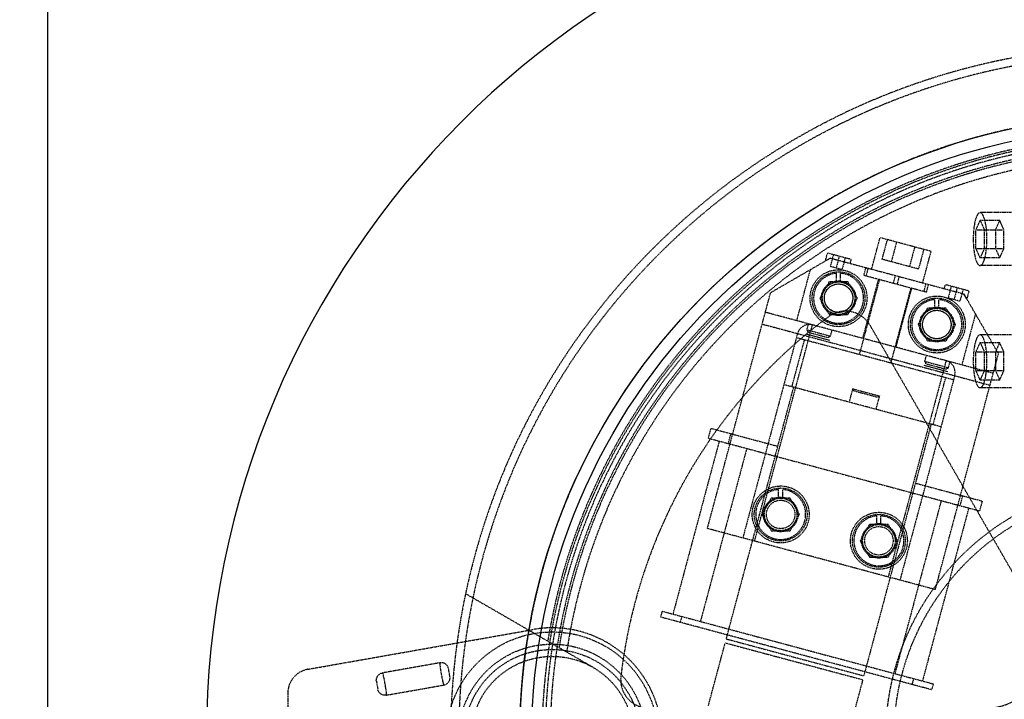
# Model space of a CAD drawing. Header units: millimetres. Extents: x -24622 to 2009, y -1603 to 2074.
# Tile 74 of 256: x -2510 to -2268, y 1714 to 1881. Entities that reach past the tile are written whole.
import ezdxf

# ---------------------------------------------------------------- set-up
doc = ezdxf.new("R2010")
doc.units = ezdxf.units.MM
doc.linetypes.add('HIDDEN', pattern=[0.2, 0.1, -0.1])
doc.layers.add('02___PRT_ALL_AXES', color=7, linetype='Continuous')
doc.layers.add('DEFAULT_2', color=8, linetype='HIDDEN')
doc.dimstyles.new('副本 12', dxfattribs={"dimtxt": 12, "dimasz": 6, "dimexe": 1, "dimexo": 1.2, "dimgap": 2, "dimtad": 0, "dimtxsty": 'Standard', "dimblk": 'OPEN30', "dimcen": 0, "dimclrd": 5, "dimclre": 3, "dimclrt": 256, "dimadec": 0, "dimazin": 2, "dimtm": 1e-09, "dimtfac": 0.6, "dimtofl": 0, "dimtmove": 0, "dimatfit": 3, "dimldrblk": 'OPEN30', "dimfxl": 0, "dimtolj": 1, "dimarcsym": 0})

# ---------------------------------------------------------------- blocks, each defined once
blk = doc.blocks.new('_Open30')
at = {"color": 0, "linetype": 'ByBlock', "lineweight": -2}
for p, q in [((-1, 0.268), (0, 0)), ((0, 0), (-1, -0.268)), ((0, 0), (-1, 0))]:
    blk.add_line(p, q, dxfattribs=at)
blk = doc.blocks.new('*D121')
at = {"color": 3, "linetype": 'ByBlock', "lineweight": -2}
for p, q in [((-2479.22, 1897.69), (-2528.28, 1897.69)), ((-2479.22, 1447.69), (-2528.28, 1447.69))]:
    blk.add_line(p, q, dxfattribs=at)
at = {"color": 5, "linetype": 'ByBlock', "lineweight": -2}
for p, q in [((-2527.28, 1891.69), (-2527.28, 1689.69)), ((-2527.28, 1453.69), (-2527.28, 1655.69))]:
    blk.add_line(p, q, dxfattribs=at)
at = {"layer": 'Defpoints', "color": 0, "linetype": 'ByBlock'}
for p in [(-2478.02, 1897.69), (-2527.28, 1447.69), (-2478.02, 1447.69)]:
    blk.add_point(p, dxfattribs=at)
at = {"color": 5, "linetype": 'ByBlock', "lineweight": -2, "xscale": 6, "yscale": 6, "zscale": 6}
for p, rotation in [((-2527.28, 1897.69), 90), ((-2527.28, 1447.69), 270)]:
    blk.add_blockref('_Open30', p, dxfattribs=dict(at, rotation=rotation))
at = {"linetype": 'ByBlock', "insert": (-2527.28, 1672.69), "char_height": 12, "attachment_point": 5, "rotation": 90}
blk.add_mtext('\\A1;450', dxfattribs=at)
blk = doc.blocks.new('*D122')
at = {"color": 3, "linetype": 'ByBlock', "lineweight": -2}
for p, q in [((-2494.22, 1922.69), (-2564.89, 1922.69)), ((-2494.22, 1422.69), (-2564.89, 1422.69))]:
    blk.add_line(p, q, dxfattribs=at)
at = {"color": 5, "linetype": 'ByBlock', "lineweight": -2}
for p, q in [((-2563.89, 1916.69), (-2563.89, 1688.69)), ((-2563.89, 1428.69), (-2563.89, 1656.69))]:
    blk.add_line(p, q, dxfattribs=at)
at = {"layer": 'Defpoints', "color": 0, "linetype": 'ByBlock'}
for p in [(-2493.02, 1922.69), (-2563.89, 1422.69), (-2493.02, 1422.69)]:
    blk.add_point(p, dxfattribs=at)
at = {"color": 5, "linetype": 'ByBlock', "lineweight": -2, "xscale": 6, "yscale": 6, "zscale": 6}
for p, rotation in [((-2563.89, 1922.69), 90), ((-2563.89, 1422.69), 270)]:
    blk.add_blockref('_Open30', p, dxfattribs=dict(at, rotation=rotation))
at = {"linetype": 'ByBlock', "insert": (-2563.89, 1672.69), "char_height": 12, "attachment_point": 5, "rotation": 90}
blk.add_mtext('\\A1;500', dxfattribs=at)
blk = doc.blocks.new('*D125')
at = {"color": 5, "linetype": 'ByBlock', "lineweight": -2}
blk.add_line((-2407.35, 1521.23), (-2396.09, 1533.14), dxfattribs=at)
at = {"layer": 'Defpoints', "color": 0, "linetype": 'ByBlock'}
for p in [(-2076.07, 1871.88), (-2391.97, 1537.51)]:
    blk.add_point(p, dxfattribs=at)
at = {"color": 5, "linetype": 'ByBlock', "lineweight": -2, "xscale": 6, "yscale": 6, "zscale": 6, "rotation": 46.6275706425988}
blk.add_blockref('_Open30', (-2391.97, 1537.51), dxfattribs=at)
at = {"linetype": 'ByBlock', "insert": (-2423.14, 1504.51), "char_height": 12, "attachment_point": 5, "rotation": 46.6276}
blk.add_mtext('\\A1;∅460', dxfattribs=at)

msp = doc.modelspace()

# ---------------------------------------------------------------- linework, layer by layer
at = {"color": 7, "linetype": 'Continuous'}
for p, q in [((-2503.022, 1432.694), (-2503.022, 1912.694)), ((-2310.632, 1822.538), (-2311.857, 1821.83)), ((-2277.084, 1812.513), (-2277.791, 1813.738)), ((-2316.645, 1803.961), (-2310.85, 1802.408)), ((-2316.033, 1804.314), (-2316.226, 1804.366)), ((-2311.01, 1802.969), (-2311.203, 1803.02)), ((-2287.667, 1796.196), (-2281.872, 1794.643)), ((-2287.055, 1796.55), (-2287.248, 1796.602)), ((-2282.032, 1795.204), (-2282.225, 1795.256))]:
    msp.add_line(p, q, dxfattribs=at)
msp.add_arc((-2250.022, 1704.694), 214, 0, 180, dxfattribs=at)
for points, start_tangent, end_tangent in [([(-2309.521, 1809.299), (-2310.737, 1809.897), (-2311.643, 1810.924), (-2312.085, 1812.22), (-2311.996, 1813.586), (-2311.389, 1814.814), (-2310.359, 1815.714), (-2309.06, 1816.151), (-2307.709, 1816.06)], (-0.9631964, 0.2687984), (0.9684365, -0.2492605)), ([(-2307.709, 1816.06), (-2306.493, 1815.462), (-2305.587, 1814.435), (-2305.145, 1813.139), (-2305.235, 1811.773), (-2305.841, 1810.546), (-2306.872, 1809.645), (-2308.17, 1809.208), (-2309.521, 1809.299)], (0.9631964, -0.2687984), (-0.9684365, 0.2492605)), ([(-2285.373, 1802.828), (-2286.589, 1803.426), (-2287.495, 1804.454), (-2287.937, 1805.75), (-2287.847, 1807.116), (-2287.241, 1808.343), (-2286.21, 1809.244), (-2284.912, 1809.681), (-2283.561, 1809.59)], (-0.9631964, 0.2687984), (0.9684365, -0.2492605)), ([(-2283.561, 1809.59), (-2282.345, 1808.992), (-2281.439, 1807.964), (-2280.997, 1806.669), (-2281.086, 1805.302), (-2281.693, 1804.075), (-2282.723, 1803.174), (-2284.022, 1802.738), (-2285.373, 1802.828)], (0.9631964, -0.2687984), (-0.9684365, 0.2492605))]:
    msp.add_spline(points, degree=3, dxfattribs=dict(at, start_tangent=start_tangent, end_tangent=end_tangent))
at = {"layer": '02___PRT_ALL_AXES', "color": 7, "linetype": 'Continuous'}
for radius in [153, 150]:
    msp.add_circle((-2234.022, 1704.694), radius, dxfattribs=at)
at = {"layer": 'DEFAULT_2', "color": 8, "linetype": 'HIDDEN'}
for p, q in [((-2266.099, 1833.694), (-2273.826, 1833.694)), ((-2274.862, 1829.503), (-2273.826, 1831.813)), ((-2273.826, 1831.813), (-2272.791, 1829.503)), ((-2273.826, 1831.813), (-2268.997, 1831.813)), ((-2268.997, 1831.813), (-2270.032, 1829.503)), ((-2267.961, 1829.503), (-2268.997, 1831.813)), ((-2300.49, 1819.82), (-2298.42, 1827.547)), ((-2285.863, 1824.183), (-2298.42, 1827.547)), ((-2274.862, 1824.885), (-2274.862, 1829.503)), ((-2274.862, 1829.503), (-2267.961, 1829.503)), ((-2272.791, 1829.503), (-2272.791, 1824.885)), ((-2270.032, 1829.503), (-2270.032, 1824.885)), ((-2267.961, 1824.885), (-2267.961, 1829.503)), ((-2297.897, 1822.231), (-2296.602, 1827.06)), ((-2294.372, 1826.463), (-2295.666, 1821.633)), ((-2289.91, 1825.267), (-2291.204, 1820.438)), ((-2311.857, 1821.83), (-2311.339, 1823.762)), ((-2305.544, 1822.209), (-2311.339, 1823.762)), ((-2309.891, 1823.374), (-2310.667, 1820.476)), ((-2308.442, 1822.986), (-2309.218, 1820.088)), ((-2287.68, 1824.67), (-2288.974, 1819.84)), ((-2287.933, 1816.455), (-2285.863, 1824.183)), ((-2273.826, 1822.575), (-2274.862, 1824.885)), ((-2274.862, 1824.885), (-2267.961, 1824.885)), ((-2272.791, 1824.885), (-2273.826, 1822.575)), ((-2270.032, 1824.885), (-2268.997, 1822.575)), ((-2268.997, 1822.575), (-2267.961, 1824.885)), ((-2325.329, 1814.052), (-2310.632, 1822.538)), ((-2307.769, 1819.7), (-2310.667, 1820.476)), ((-2310.632, 1822.538), (-2277.791, 1813.738)), ((-2306.993, 1822.598), (-2307.769, 1819.7)), ((-2305.544, 1822.209), (-2305.803, 1821.243)), ((-2288.974, 1819.84), (-2297.897, 1822.231)), ((-2268.997, 1822.575), (-2273.826, 1822.575)), ((-2266.099, 1820.694), (-2273.826, 1820.694)), ((-2318.896, 1807.152), (-2315.531, 1819.709)), ((-2309.115, 1816.648), (-2309.115, 1818.809)), ((-2308.115, 1816.648), (-2308.115, 1818.809)), ((-2301.939, 1820.208), (-2302.457, 1818.276)), ((-2287.002, 1814.135), (-2302.457, 1818.276)), ((-2301.829, 1818.108), (-2301.311, 1820.04)), ((-2294.695, 1818.267), (-2295.212, 1816.335)), ((-2293.729, 1818.008), (-2294.246, 1816.076)), ((-2310.924, 1816.68), (-2313.234, 1812.68)), ((-2306.306, 1816.68), (-2310.924, 1816.68)), ((-2303.996, 1812.68), (-2306.306, 1816.68)), ((-2298.593, 1817.241), (-2303.511, 1798.888)), ((-2298.834, 1817.306), (-2302.717, 1802.817)), ((-2287.63, 1814.303), (-2287.112, 1816.235)), ((-2287.002, 1814.135), (-2286.484, 1816.067)), ((-2282.621, 1815.032), (-2282.362, 1815.998)), ((-2276.566, 1814.445), (-2282.362, 1815.998)), ((-2280.913, 1815.609), (-2281.689, 1812.712)), ((-2340.858, 1756.097), (-2325.329, 1814.052)), ((-2290.866, 1815.17), (-2295.783, 1796.818)), ((-2294.506, 1800.617), (-2290.624, 1815.106)), ((-2279.464, 1815.221), (-2280.24, 1812.323)), ((-2278.015, 1814.833), (-2278.791, 1811.935)), ((-2269.306, 1799.041), (-2277.791, 1813.738)), ((-2276.566, 1814.445), (-2277.084, 1812.513)), ((-2313.234, 1812.68), (-2310.924, 1808.68)), ((-2306.306, 1808.68), (-2303.996, 1812.68)), ((-2284.967, 1810.178), (-2284.967, 1812.339)), ((-2283.967, 1810.178), (-2283.967, 1812.339)), ((-2278.791, 1811.935), (-2281.689, 1812.712)), ((-2270.6, 1794.211), (-2326.623, 1809.223)), ((-2310.924, 1808.68), (-2306.306, 1808.68)), ((-2286.776, 1810.209), (-2289.086, 1806.209)), ((-2282.158, 1810.209), (-2286.776, 1810.209)), ((-2279.848, 1806.209), (-2282.158, 1810.209)), ((-2274.962, 1808.839), (-2278.327, 1796.282)), ((-2329.267, 1752.991), (-2315.032, 1806.117)), ((-2327.4, 1806.325), (-2271.376, 1791.313)), ((-2316.386, 1804.927), (-2315.998, 1806.376)), ((-2300.883, 1806.001), (-2259.57, 1734.444)), ((-2289.086, 1806.209), (-2286.776, 1802.209)), ((-2282.158, 1802.209), (-2279.848, 1806.209)), ((-2318.707, 1803.995), (-2332.165, 1753.767)), ((-2316.033, 1804.314), (-2316.386, 1804.927)), ((-2316.386, 1804.927), (-2310.591, 1803.374)), ((-2316.033, 1804.314), (-2311.203, 1803.02)), ((-2311.203, 1803.02), (-2310.591, 1803.374)), ((-2310.591, 1803.374), (-2310.203, 1804.823)), ((-2266.099, 1803.694), (-2273.826, 1803.694)), ((-2317.033, 1802.512), (-2320.139, 1790.921)), ((-2318.965, 1803.03), (-2280.328, 1792.677)), ((-2286.776, 1802.209), (-2282.158, 1802.209)), ((-2274.862, 1799.503), (-2273.826, 1801.813)), ((-2273.826, 1801.813), (-2272.791, 1799.503)), ((-2273.826, 1801.813), (-2268.997, 1801.813)), ((-2268.997, 1801.813), (-2270.032, 1799.503)), ((-2267.961, 1799.503), (-2268.997, 1801.813)), ((-2287.409, 1797.162), (-2287.02, 1798.611)), ((-2284.835, 1741.085), (-2269.306, 1799.041)), ((-2274.862, 1794.885), (-2274.862, 1799.503)), ((-2274.862, 1799.503), (-2267.961, 1799.503)), ((-2272.791, 1799.503), (-2272.791, 1794.885)), ((-2270.032, 1799.503), (-2270.032, 1794.885)), ((-2267.961, 1794.885), (-2267.961, 1799.503)), ((-2282.191, 1797.317), (-2296.426, 1744.191)), ((-2287.055, 1796.55), (-2287.409, 1797.162)), ((-2287.409, 1797.162), (-2281.613, 1795.609)), ((-2287.055, 1796.55), (-2282.225, 1795.256)), ((-2281.613, 1795.609), (-2281.225, 1797.058)), ((-2280.069, 1793.643), (-2293.528, 1743.415)), ((-2282.225, 1795.256), (-2281.613, 1795.609)), ((-2273.826, 1792.575), (-2274.862, 1794.885)), ((-2274.862, 1794.885), (-2267.961, 1794.885)), ((-2272.791, 1794.885), (-2273.826, 1792.575)), ((-2270.032, 1794.885), (-2268.997, 1792.575)), ((-2268.997, 1792.575), (-2267.961, 1794.885)), ((-2283.434, 1781.086), (-2322.071, 1791.438)), ((-2285.366, 1781.603), (-2282.26, 1793.194)), ((-2268.997, 1792.575), (-2273.826, 1792.575)), ((-2336.221, 1728.972), (-2319.656, 1790.791)), ((-2305.157, 1790.426), (-2306.037, 1787.142)), ((-2304.874, 1789.936), (-2305.157, 1790.426)), ((-2305.157, 1790.426), (-2298.589, 1788.666)), ((-2304.874, 1789.936), (-2299.078, 1788.383)), ((-2266.099, 1790.694), (-2273.826, 1790.694)), ((-2298.589, 1788.666), (-2299.469, 1785.382)), ((-2299.078, 1788.383), (-2298.589, 1788.666)), ((-2285.849, 1781.733), (-2302.413, 1719.913)), ((-2340.606, 1778.288), (-2339.959, 1780.702)), ((-2339.959, 1780.702), (-2323.539, 1776.303)), ((-2335.13, 1779.408), (-2335.777, 1776.994)), ((-2337.95, 1777.576), (-2349.338, 1735.075)), ((-2340.606, 1778.288), (-2273.958, 1760.429)), ((-2331.189, 1775.764), (-2342.577, 1733.263)), ((-2289.731, 1767.244), (-2273.31, 1762.844)), ((-2323.35, 1763.522), (-2323.35, 1765.683)), ((-2322.35, 1763.522), (-2322.35, 1765.683)), ((-2325.16, 1763.554), (-2327.469, 1759.554)), ((-2320.541, 1763.554), (-2325.16, 1763.554)), ((-2318.231, 1759.554), (-2320.541, 1763.554)), ((-2283.375, 1762.953), (-2294.763, 1720.452)), ((-2278.14, 1764.138), (-2278.787, 1761.723)), ((-2273.31, 1762.844), (-2273.958, 1760.429)), ((-2276.614, 1761.141), (-2288.002, 1718.64)), ((-2327.469, 1759.554), (-2325.16, 1755.554)), ((-2320.541, 1755.554), (-2318.231, 1759.554)), ((-2299.202, 1757.052), (-2299.202, 1759.213)), ((-2298.202, 1757.052), (-2298.202, 1759.213)), ((-2284.835, 1741.085), (-2340.858, 1756.097)), ((-2325.16, 1755.554), (-2320.541, 1755.554)), ((-2301.011, 1757.083), (-2303.321, 1753.083)), ((-2296.393, 1757.083), (-2301.011, 1757.083)), ((-2294.083, 1753.083), (-2296.393, 1757.083)), ((-2303.321, 1753.083), (-2301.011, 1749.083)), ((-2296.393, 1749.083), (-2294.083, 1753.083)), ((-2301.011, 1749.083), (-2296.393, 1749.083)), ((-2369.022, 1722.014), (-2400.3, 1740.073)), ((-2351.994, 1735.787), (-2352.383, 1734.338)), ((-2351.994, 1735.787), (-2285.346, 1717.928)), ((-2285.734, 1716.479), (-2352.383, 1734.338)), ((-2347.165, 1734.493), (-2347.553, 1733.044)), ((-2439.064, 1721.523), (-2383.711, 1731.284)), ((-2336.221, 1728.972), (-2302.413, 1719.913)), ((-2340.621, 1712.551), (-2336.48, 1728.006)), ((-2336.48, 1728.006), (-2302.672, 1718.948)), ((-2406.63, 1723.101), (-2420.718, 1720.617)), ((-2404.156, 1719.709), (-2404.503, 1721.678)), ((-2302.672, 1718.948), (-2306.813, 1703.493)), ((-2290.175, 1719.222), (-2290.563, 1717.774)), ((-2422.23, 1718.553), (-2421.883, 1716.583)), ((-2419.756, 1715.16), (-2405.668, 1717.644)), ((-2285.346, 1717.928), (-2285.734, 1716.479)), ((-2444.022, 1715.615), (-2444.022, 1693.773))]:
    msp.add_line(p, q, dxfattribs=at)
for centre, radius in [((-2308.615, 1812.68), 7), ((-2308.615, 1812.68), 6.5), ((-2308.615, 1812.68), 4.25), ((-2308.615, 1812.68), 4), ((-2308.615, 1812.68), 3.5), ((-2284.467, 1806.209), 7), ((-2284.467, 1806.209), 6.5), ((-2284.467, 1806.209), 4.25), ((-2284.467, 1806.209), 4), ((-2284.467, 1806.209), 3.5), ((-2234.022, 1704.694), 63), ((-2322.85, 1759.554), 7), ((-2322.85, 1759.554), 6.5), ((-2234.022, 1704.694), 61), ((-2322.85, 1759.554), 4.25), ((-2322.85, 1759.554), 4), ((-2322.85, 1759.554), 3.5), ((-2298.702, 1753.083), 7), ((-2298.702, 1753.083), 6.5), ((-2298.702, 1753.083), 4.25), ((-2298.702, 1753.083), 4), ((-2298.702, 1753.083), 3.5), ((-2379.022, 1704.694), 26), ((-2379.022, 1704.694), 23), ((-2379.022, 1704.694), 21.688), ((-2379.022, 1704.694), 20)]:
    msp.add_circle(centre, radius, dxfattribs=at)
for centre, radius, start, end in [((-2234.022, 1704.694), 170, 0, 264.59128), ((-2234.022, 1704.694), 168, 0, 180), ((-2234.022, 1704.694), 153, 0, 270), ((-2234.022, 1704.694), 148, 69.22312, 170.77688), ((-2234.022, 1704.694), 147.5, 94.86141, 205.13859), ((-2234.022, 1704.694), 146.7, 91.17177, 268.43755), ((-2234.022, 1704.694), 145.5, 91.18131, 268.87661), ((-2234.022, 1704.694), 145, 68.77204, 171.22796), ((-2234.022, 1704.694), 143, 68.4611, 171.5389), ((-2308.615, 1812.68), 6.15, 94.66334, 85.33666), ((-2284.467, 1806.209), 6.15, 94.66334, 85.33666), ((-2306.945, 1802.501), 7, 30, 126.70765), ((-2234.022, 1704.694), 129, 126.70765, 173.29235), ((-2315.809, 1803.219), 3, 75, 165), ((-2282.967, 1794.419), 3, 345, 75), ((-2322.85, 1759.554), 6.15, 94.66334, 85.33666), ((-2298.702, 1753.083), 6.15, 94.66334, 85.33666), ((-2272.56, 1726.944), 15, 270, 30), ((-2379.022, 1704.694), 27, 260, 100), ((-2438.022, 1715.615), 6, 100, 180), ((-2355.187, 1718.944), 7, 173.29235, 270)]:
    msp.add_arc(centre, radius, start, end, dxfattribs=at)
for points, start_tangent, end_tangent in [([(-2273.826, 1833.694), (-2274.47, 1833.199), (-2274.761, 1832.598), (-2275.016, 1831.79), (-2275.225, 1830.805), (-2275.381, 1829.681), (-2275.509, 1827.194), (-2275.381, 1824.707), (-2275.225, 1823.583), (-2275.016, 1822.598), (-2274.761, 1821.789), (-2274.47, 1821.189), (-2273.826, 1820.694)], (-1, 0), (1, 0)), ([(-2273.826, 1820.694), (-2273.182, 1821.189), (-2272.892, 1821.789), (-2272.637, 1822.598), (-2272.428, 1823.583), (-2272.272, 1824.707), (-2272.144, 1827.194), (-2272.272, 1829.681), (-2272.428, 1830.805), (-2272.637, 1831.79), (-2272.892, 1832.598), (-2273.182, 1833.199), (-2273.826, 1833.694)], (1, 0), (-1, 0)), ([(-2273.826, 1803.694), (-2274.47, 1803.199), (-2274.761, 1802.598), (-2275.016, 1801.79), (-2275.225, 1800.805), (-2275.381, 1799.681), (-2275.509, 1797.194), (-2275.381, 1794.707), (-2275.225, 1793.583), (-2275.016, 1792.598), (-2274.761, 1791.789), (-2274.47, 1791.189), (-2273.826, 1790.694)], (-1, 0), (1, 0)), ([(-2273.826, 1790.694), (-2273.182, 1791.189), (-2272.892, 1791.789), (-2272.637, 1792.598), (-2272.428, 1793.583), (-2272.272, 1794.707), (-2272.144, 1797.194), (-2272.272, 1799.681), (-2272.428, 1800.805), (-2272.637, 1801.79), (-2272.892, 1802.598), (-2273.182, 1803.199), (-2273.826, 1803.694)], (1, 0), (-1, 0)), ([(-2406.63, 1723.102), (-2406.636, 1722.656), (-2406.566, 1722.01), (-2406.294, 1720.347), (-2406.137, 1719.48), (-2405.981, 1718.692), (-2405.826, 1718.061), (-2405.668, 1717.644)], (-0.1467629, -0.9891717), (0.4755661, -0.87968)), ([(-2404.503, 1721.678), (-2404.769, 1722.331), (-2405.271, 1722.827), (-2405.924, 1723.094), (-2406.63, 1723.101)], (-0.1736482, 0.9848078), (-0.9848673, -0.1733101)), ([(-2422.23, 1718.553), (-2421.9, 1719.894), (-2420.718, 1720.617)], (-0.1736482, 0.9848078), (0.9848037, 0.1736712)), ([(-2419.756, 1715.16), (-2419.75, 1715.605), (-2419.82, 1716.252), (-2419.943, 1717.046), (-2420.092, 1717.915), (-2420.249, 1718.781), (-2420.405, 1719.57), (-2420.56, 1720.201), (-2420.718, 1720.617)], (0.1467207, 0.989178), (-0.4759236, 0.8794866)), ([(-2405.668, 1717.644), (-2405.007, 1717.892), (-2404.485, 1718.367), (-2404.182, 1719.004), (-2404.156, 1719.709)], (0.9848304, 0.1735196), (-0.1736482, 0.9848078)), ([(-2419.756, 1715.16), (-2421.114, 1715.435), (-2421.883, 1716.583)], (-0.9848252, -0.1735494), (-0.1736482, 0.9848078))]:
    msp.add_spline(points, degree=3, dxfattribs=dict(at, start_tangent=start_tangent, end_tangent=end_tangent))

# ---------------------------------------------------------------- dimensions: what is measured, and where the dimension line sits
at = {"color": 5, "linetype": 'ByBlock'}
for base, p1, p2, picture, middle in [((-2563.886, 1422.694), (-2493.022, 1922.694), (-2493.022, 1422.694), '*D122', (-2563.886, 1672.694)), ((-2527.284, 1447.694), (-2478.022, 1897.694), (-2478.022, 1447.694), '*D121', (-2527.284, 1672.694))]:
    dim = msp.add_linear_dim(base=base, p1=p1, p2=p2, angle=90, dimstyle='副本 12', dxfattribs=at)
    dim.commit()
    dim.dimension.update_dxf_attribs({"geometry": picture, "text_midpoint": middle})
dim = msp.add_diameter_dim_2p(p1=(-2076.072, 1871.882), p2=(-2391.972, 1537.506), dimstyle='副本 12', dxfattribs=at)
dim.commit()
dim.dimension.update_dxf_attribs({"geometry": '*D125', "text_midpoint": (-2423.141, 1504.513), "dimtype": 163})

doc.saveas('drawing.dxf')
